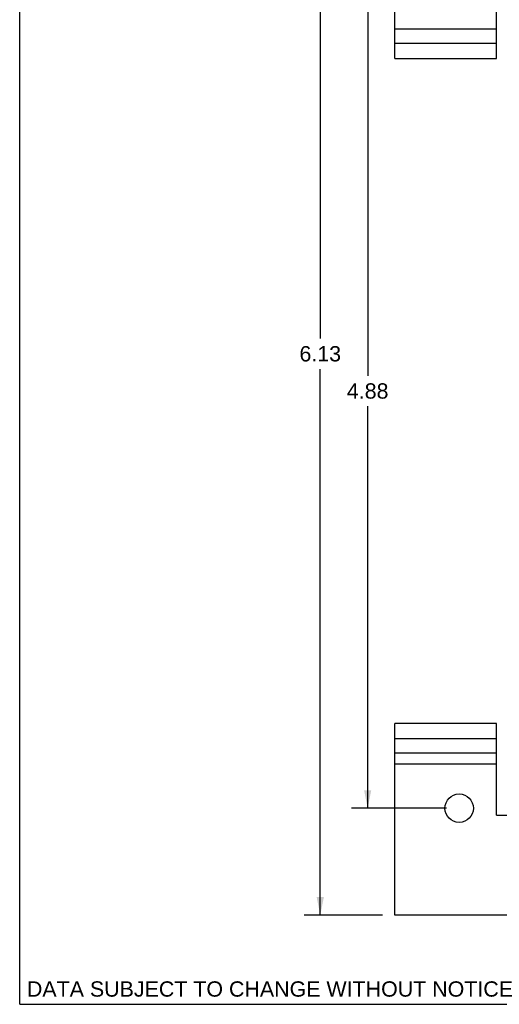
# Model space of a CAD drawing. Header units: inches. Extents: x 0 to 11.6, y 0 to 8.9.
# Tile 1 of 7: x 0 to 2.8, y 0 to 5.8. Entities that reach past the tile are written whole.
import ezdxf

# ---------------------------------------------------------------- set-up
doc = ezdxf.new("R2010")
doc.units = ezdxf.units.IN
doc.header["$LTSCALE"] = 0.636842
doc.header["$MEASUREMENT"] = 0
doc.layers.get('0').update_dxf_attribs({"linetype": 'CONTINUOUS'})
doc.layers.add('DIMENSIONS', color=7, linetype='CONTINUOUS')
doc.styles.get("Standard").update_dxf_attribs({"font": 'arial.ttf'})
doc.dimstyles.new('DIMSTYLE_1', dxfattribs={"dimtxt": 0.089474, "dimasz": 0.105263, "dimexe": 0.09, "dimexo": 0.07, "dimgap": 0.0425, "dimtad": 0, "dimtih": 1, "dimtoh": 1, "dimzin": 4, "dimdsep": 46, "dimtxsty": 'Standard', "dimblk": '_FILLED', "dimblk1": '_FILLED', "dimblk2": '_FILLED', "dimcen": 0.09, "dimazin": 1, "dimtfac": 1, "dimtdec": 3, "dimtofl": 0, "dimtmove": 0, "dimatfit": 3, "dimldrblk": '_FILLED', "dimfxl": 0, "dimtolj": 1, "dimtzin": 4, "dimarcsym": 0})

# ---------------------------------------------------------------- blocks, each defined once
blk = doc.blocks.new('_FILLED')
at = {"color": 0, "linetype": 'ByBlock'}
blk.add_solid([(0, 0), (-1, 0.2), (-1, -0.2)], dxfattribs=at)
blk = doc.blocks.new('*D3')
at = {"layer": 'DIMENSIONS', "color": 2, "linetype": 'Continuous'}
for p, q in [((2.1187, 6.6457), (1.6613, 6.6457)), ((1.756, 6.6457), (1.756, 3.8901)), ((1.756, 0.5207), (1.756, 3.7112)), ((2.1187, 0.5207), (1.6613, 0.5207))]:
    blk.add_line(p, q, dxfattribs=at)
at = {"layer": 'DIMENSIONS', "color": 2, "linetype": 'Continuous', "xscale": 0.1052631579, "yscale": 0.1052631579, "zscale": 0.1052631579}
for p, rotation in [((1.756, 6.6457), 90), ((1.756, 0.5207), 270)]:
    blk.add_blockref('_FILLED', p, dxfattribs=dict(at, rotation=rotation))
at = {"layer": 'DIMENSIONS', "color": 2, "linetype": 'Continuous', "insert": (1.756, 3.8454), "char_height": 0.08947, "width": 0.243142, "attachment_point": 2, "line_spacing_factor": 0.9}
blk.add_mtext('6.13', dxfattribs=at)
blk = doc.blocks.new('*D4')
at = {"layer": 'DIMENSIONS', "color": 2, "linetype": 'Continuous'}
for p, q in [((2.4937, 6.0207), (1.9381, 6.0207)), ((2.0329, 6.0207), (2.0329, 3.6727)), ((2.0329, 1.1457), (2.0329, 3.4937)), ((2.4937, 1.1457), (1.9381, 1.1457))]:
    blk.add_line(p, q, dxfattribs=at)
at = {"layer": 'DIMENSIONS', "color": 2, "linetype": 'Continuous', "xscale": 0.1052631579, "yscale": 0.1052631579, "zscale": 0.1052631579}
for p, rotation in [((2.0329, 6.0207), 90), ((2.0329, 1.1457), 270)]:
    blk.add_blockref('_FILLED', p, dxfattribs=dict(at, rotation=rotation))
at = {"layer": 'DIMENSIONS', "color": 2, "linetype": 'Continuous', "insert": (2.0329, 3.628), "char_height": 0.08947, "width": 0.243142, "attachment_point": 2, "line_spacing_factor": 0.9}
blk.add_mtext('4.88', dxfattribs=at)

msp = doc.modelspace()

# ---------------------------------------------------------------- linework, layer by layer
at = {"color": 7, "linetype": 'Continuous'}
for q in [(0, 8.9474), (11.5789, 0)]:
    msp.add_line((0, 0), q, dxfattribs=at)
at = {"color": 3, "linetype": 'Continuous'}
for p, q in [((2.1924, 5.5259), (2.1924, 6.6457)), ((2.7864, 5.5259), (2.7864, 6.4337)), ((2.7864, 5.6977), (2.1924, 5.6977)), ((2.7864, 5.6129), (2.1924, 5.6129)), ((2.1924, 5.5259), (2.7864, 5.5259)), ((2.1924, 0.5207), (2.1924, 1.6406)), ((2.7864, 1.6406), (2.1924, 1.6406)), ((2.7864, 1.1057), (2.7864, 1.6406)), ((2.1924, 1.5536), (2.7864, 1.5536)), ((2.1924, 1.4687), (2.7864, 1.4687)), ((2.7864, 1.4022), (2.1924, 1.4022)), ((2.7864, 1.1057), (7.0984, 1.1057)), ((7.6924, 0.5207), (2.1924, 0.5207))]:
    msp.add_line(p, q, dxfattribs=at)
msp.add_circle((2.5674, 1.1457), 0.083, dxfattribs=at)

# ---------------------------------------------------------------- texts
at = {"layer": 'DIMENSIONS', "color": 2, "linetype": 'Continuous', "insert": (1.4621, 0.1342), "char_height": 0.089474, "width": 2.834553, "attachment_point": 2, "line_spacing_factor": 0.9}
msp.add_mtext('DATA SUBJECT TO CHANGE WITHOUT NOTICE', dxfattribs=at)

# ---------------------------------------------------------------- dimensions: what is measured, and where the dimension line sits
at = {"layer": 'DIMENSIONS', "color": 2, "linetype": 'Continuous'}
for base, p1, p2, picture, middle in [((1.7559943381, 0.5207194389), (2.1886765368, 6.6457194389), (2.1886765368, 0.5207194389), '*D3', (1.7553792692, 3.8001366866)), ((2.0328841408, 1.1457194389), (2.5636765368, 6.0207194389), (2.5636765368, 1.1457194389), '*D4', (2.0304396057, 3.5827204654))]:
    dim = msp.add_linear_dim(base=base, p1=p1, p2=p2, angle=270, dimstyle='DIMSTYLE_1', dxfattribs=at)
    dim.commit()
    dim.dimension.update_dxf_attribs({"geometry": picture, "text_midpoint": middle, "dimtype": 160})

doc.saveas('drawing.dxf')
